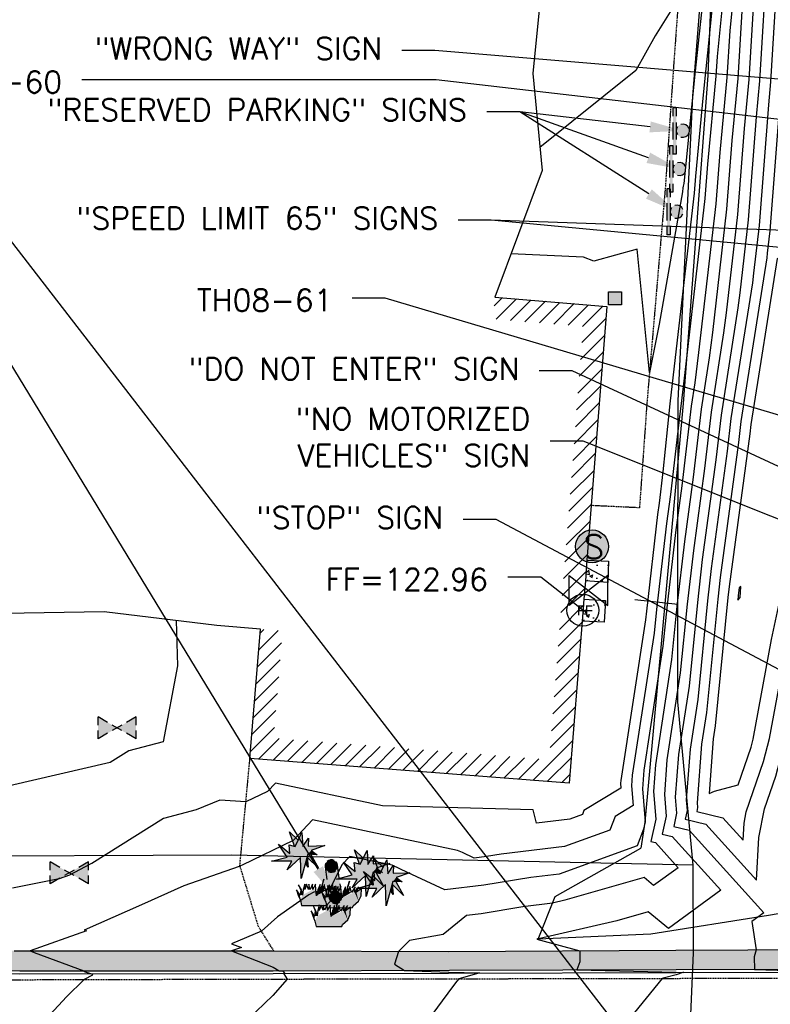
# Model space of a CAD drawing. Header units: feet. Extents: x 351431 to 355879, y 310968 to 329728.
# Tile 171 of 254: x 352696 to 352866, y 324329 to 324553. Entities that reach past the tile are written whole.
import ezdxf

# ---------------------------------------------------------------- set-up
doc = ezdxf.new("R2010")
doc.units = ezdxf.units.FT
doc.header["$MEASUREMENT"] = 0
doc.linetypes.add('D25', pattern=[0.375, 0.25, -0.125])
for name, color, linetype in [('EHIST', 56, 'Continuous'), ('EHYSC', 161, 'Continuous'), ('ELIST', 3, 'Continuous'), ('ELTCH-EG1', 253, 'Continuous'), ('ELTCN-EG1', 251, 'Continuous'), ('ELTNB-EG1', 55, 'Continuous'), ('ELTT', 3, 'Continuous'), ('ELUG', 153, 'EGASRT'), ('ELYCB-BACK', 5, 'Continuous'), ('ELYCB-FL', 2, 'Continuous'), ('ELYSC', 2, 'Continuous'), ('ELYSP', 1, 'D25'), ('ELYSW-BACK', 2, 'Continuous'), ('ESFS', 153, 'Continuous'), ('ESIO', 4, 'Continuous'), ('ESIP', 41, 'Continuous'), ('ESIS', 5, 'Continuous'), ('ESIST-FFLR', 6, 'Continuous'), ('ESMask', 155, 'Continuous'), ('ESUG', 14, 'Continuous'), ('ESUS', 5, 'Continuous'), ('ESUW', 5, 'Continuous'), ('ETFS', 6, 'Continuous'), ('ETGH', 4, 'Continuous'), ('ETIS', 2, 'Continuous'), ('ETIST-FFLR', 4, 'Continuous'), ('ETUS', 2, 'Continuous')]:
    doc.layers.add(name, color=color, linetype=linetype)
doc.styles.add('ANNO-TOPO', font='simplex.shx')
doc.styles.add('L80', font='simplex', dxfattribs={"height": 4})
doc.styles.add('ROMANSM', font='romansm.shx')
doc.linetypes.add('EGASRT', pattern='A,0.15,-0.07,0.15,-0.04,["G",ROMANSM,S=0.08,R=0,X=-0.005,Y=-0.04],-0.12,0.15,-0.07,0.15,-0.04,[")",ROMANSM,S=0.08,R=0,X=-0.09,Y=-0.04],-0.075', length=1.015)

# ---------------------------------------------------------------- blocks, each defined once
blk = doc.blocks.new('ESIPOST')
blk.add_lwpolyline([(0.03, 0.0299), (0.03, -0.03), (-0.03, -0.03), (-0.03, 0.0299), (0.03, 0.0299)])
at = {"layer": 'ESMask'}
blk.add_solid([(-0.03, -0.03), (-0.03, 0.0299), (0.03, -0.03), (0.03, 0.0299)], dxfattribs=at)
blk = doc.blocks.new('ESISHRUB')
blk.add_lwpolyline([(-0.0653, -0.0365), (0.0516, -0.0362), (0.0547, -0.028), (0.0786, -0.0063), (0.0901, 0.0179), (0.0919, 0.0514), (0.0684, 0.0347), (0.0778, 0.0586), (0.06, 0.034), (0.0625, 0.058), (0.0457, 0.0321), (0.0387, 0.0593), (0.0334, 0.0357), (0.0299, 0.0596), (0.0369, 0.0842), (0.0292, 0.0596), (0.0211, 0.034), (0.0194, 0.0586), (0.0092, 0.0343), (0.0037, 0.0084), (0.0002, 0.0366), (-0.0016, 0.0603), (-0.0131, 0.0366), (-0.0145, 0.0603), (-0.0261, 0.037), (-0.0321, 0.0606), (-0.0334, 0.037), (-0.0418, 0.0603), (-0.0503, 0.0366), (-0.0506, 0.0609), (-0.0576, 0.037), (-0.06, 0.0113), (-0.0657, 0.035), (-0.0786, 0.0583), (-0.0688, 0.034), (-0.0716, 0.0104), (-0.0877, 0.0347), (-0.0804, 0.0113), (-0.0702, -0.0122)], close=True)
at = {"layer": 'ESMask'}
for points in [[(-0.0786, 0.0583), (-0.0688, 0.034), (-0.0657, 0.035), (-0.0786, 0.0583)], [(-0.0576, 0.037), (-0.0506, 0.0609), (-0.0503, 0.0366), (-0.0576, 0.037)], [(-0.0503, 0.0366), (-0.0418, 0.0603), (-0.0334, 0.037), (-0.0503, 0.0366)], [(-0.0334, 0.037), (-0.0321, 0.0606), (-0.0261, 0.037), (-0.0334, 0.037)], [(-0.0261, 0.037), (-0.0145, 0.0603), (-0.0131, 0.0366), (-0.0261, 0.037)], [(-0.0131, 0.0366), (-0.0016, 0.0603), (0.0002, 0.0366), (-0.0131, 0.0366)], [(0.0037, 0.0084), (0.0092, 0.0343), (0.0211, 0.034), (0.0194, 0.0586)], [(0.0211, 0.034), (0.0292, 0.0596), (0.0334, 0.0357), (0.0299, 0.0596)], [(0.0292, 0.0596), (0.0369, 0.0842), (0.0299, 0.0596), (0.0292, 0.0596)], [(0.0334, 0.0357), (0.0387, 0.0593), (0.0457, 0.0321), (0.0334, 0.0357)], [(0.0457, 0.0321), (0.0625, 0.058), (0.06, 0.034), (0.0457, 0.0321)], [(0.06, 0.034), (0.0778, 0.0586), (0.0684, 0.0347), (0.06, 0.034)], [(0.0684, 0.0347), (0.0919, 0.0514), (0.0786, -0.0063), (0.0901, 0.0179)], [(-0.0877, 0.0347), (-0.0804, 0.0113), (-0.0716, 0.0104), (-0.0702, -0.0122)], [(-0.0688, 0.034), (-0.0716, 0.0104), (-0.0657, 0.035), (-0.06, 0.0113)], [(-0.0702, -0.0122), (-0.06, 0.0113), (-0.0716, 0.0104), (-0.0702, -0.0122)], [(-0.0653, -0.0365), (0.0037, 0.0084), (-0.0702, -0.0122), (-0.06, 0.0113)], [(0.0516, -0.0362), (0.0547, -0.028), (-0.0653, -0.0365), (0.0037, 0.0084)], [(-0.06, 0.0113), (-0.0503, 0.0366), (-0.0576, 0.037), (-0.06, 0.0113)], [(-0.06, 0.0113), (-0.0503, 0.0366), (-0.0334, 0.037), (-0.06, 0.0113)], [(-0.06, 0.0113), (-0.0334, 0.037), (-0.0261, 0.037), (-0.06, 0.0113)], [(-0.06, 0.0113), (-0.0261, 0.037), (-0.0131, 0.0366), (-0.06, 0.0113)], [(-0.06, 0.0113), (-0.0131, 0.0366), (0.0037, 0.0084), (0.0002, 0.0366)], [(0.0037, 0.0084), (0.0211, 0.034), (0.0457, 0.0321), (0.0334, 0.0357)], [(0.0037, 0.0084), (0.0457, 0.0321), (0.06, 0.034), (0.0037, 0.0084)], [(0.0037, 0.0084), (0.06, 0.034), (0.0547, -0.028), (0.0786, -0.0063)], [(0.06, 0.034), (0.0684, 0.0347), (0.0786, -0.0063)]]:
    blk.add_solid(points, dxfattribs=at)
blk = doc.blocks.new('ESIPVTSIGN')
for p, q in [((0.0573, 0.0286), (0, 0.0286)), ((0.143, 0.0286), (0.0857, 0.0286)), ((0, -0.0286), (0.0573, -0.0286)), ((0.0857, -0.0286), (0.143, -0.0286))]:
    blk.add_line(p, q)
for centre, start, end in [((0, 0), 145.0682, 214.9318), ((0, 0), 55.0682, 124.9318), ((0, 0), 325.0682, 34.9318), ((0.143, 0), 145.0682, 214.9318), ((0.143, 0), 55.0682, 124.9318), ((0.143, 0), 325.0682, 34.9318), ((0, 0), 235.0682, 304.9318), ((0.143, 0), 235.0682, 304.9318)]:
    blk.add_arc(centre, 0.0286, start, end)
at = {"layer": 'ESMask', "const_width": 0.0286}
for points in [[(0.0048, -0.0135, 0.998377), (-0.0048, 0.0135, 1.001626), (0.0048, -0.0135, -0.622608)], [(0.1478, -0.0135, 0.998377), (0.1382, 0.0135, 1.001626), (0.1478, -0.0135, -0.622608)]]:
    blk.add_lwpolyline(points, format="xyb", dxfattribs=at)
at = {"layer": 'ESMask'}
blk.add_solid([(0, 0.0286), (0.143, 0.0286), (0, -0.0286), (0.143, -0.0286)], dxfattribs=at)
blk = doc.blocks.new('ESIPUBSIGN')
at = {"layer": 'ESMask'}
h = blk.add_hatch(color=256, dxfattribs=at)
edge = h.paths.add_edge_path()
edge.add_arc((0, 0), 0.03, 90, 450)
for p, q in [((-0.03, 0.1047), (-0.0447, 0.1047)), ((-0.0447, 0.1047), (-0.0447, 0.066)), ((-0.03, 0.1047), (-0.03, 0.066)), ((-0.0447, 0.0381), (-0.0447, -0.0393)), ((-0.03, 0.0381), (-0.03, -0.0393)), ((-0.0447, -0.0672), (-0.0447, -0.1059)), ((-0.03, -0.0672), (-0.03, -0.1059)), ((-0.03, -0.1059), (-0.0447, -0.1059))]:
    blk.add_line(p, q)
for start, end in [(144.2314, 216.3563), (17.9702, 107.0495), (253.5383, 340.7883)]:
    blk.add_arc((0, 0), 0.03, start, end)
blk.add_solid([(-0.0447, -0.1059), (-0.03, -0.1059), (-0.0447, 0.1047), (-0.03, 0.1047)], dxfattribs=at)
blk = doc.blocks.new('ESICTREE')
blk.add_lwpolyline([(-0.0228, 0.0326), (0.0086, 0.0955), (0.012, 0.0318), (0.0384, 0.0707), (0.0368, 0.0342), (0.1121, 0.0359), (0.0509, 0.0144), (0.0782, -0.0055), (0.036, -0.003), (0.0045, -0.1139), (0.002, -0.0179), (-0.0592, -0.0742), (-0.0369, -0.0353), (-0.1304, -0.0353), (-0.0584, -0.0162), (-0.0982, 0.0425), (-0.046, 0.0003), (-0.0493, 0.04)], close=True)
for points in [[(-0.0255, 0.0334), (-0.0485, 0.0988), (-0.0089, 0.0605)], [(0.0483, -0.0037), (0.084, -0.0667), (0.0324, -0.0157), (0.0368, -0.0626), (0.0245, -0.0432)]]:
    blk.add_lwpolyline(points)
at = {"layer": 'ESMask'}
for points in [[(-0.0255, 0.0334), (-0.0485, 0.0988), (-0.0228, 0.0326), (-0.0089, 0.0605)], [(-0.0228, 0.0326), (0.0086, 0.0955), (-0.0369, -0.0353), (0.002, -0.0179)], [(0.002, -0.0179), (0.0086, 0.0955), (0.036, -0.003), (0.012, 0.0318)], [(0.012, 0.0318), (0.0384, 0.0707), (0.036, -0.003), (0.0368, 0.0342)], [(-0.0369, -0.0353), (-0.0584, -0.0162), (-0.046, 0.0003), (-0.0982, 0.0425)], [(-0.046, 0.0003), (-0.0369, -0.0353), (-0.0493, 0.04), (-0.0228, 0.0326)], [(0.0368, 0.0342), (0.1121, 0.0359), (0.036, -0.003), (0.0509, 0.0144)], [(0.036, -0.003), (0.0509, 0.0144), (0.0782, -0.0055)], [(-0.0369, -0.0353), (-0.1304, -0.0353), (-0.0584, -0.0162)], [(-0.0369, -0.0353), (0.002, -0.0179), (-0.0592, -0.0742)], [(0.002, -0.0179), (0.036, -0.003), (0.0045, -0.1139)], [(0.0245, -0.0432), (0.0368, -0.0626), (0.0324, -0.0157)], [(0.0324, -0.0157), (0.036, -0.003), (0.084, -0.0667), (0.0483, -0.0037)]]:
    blk.add_solid(points, dxfattribs=at)
blk = doc.blocks.new('FFLR')
blk.add_circle((0, 0), 0.0722)
blk.add_text('FF', height=0.04464).set_placement((-0.0269, -0.0228))
blk = doc.blocks.new('ESUgasvalve')
blk.add_lwpolyline([(-0.0875, -0.0677), (-0.0875, 0.0676), (0.0875, -0.0676), (0.0875, 0.0677)], close=True)
at = {"layer": 'ESMask'}
for points in [[(0, 0), (-0.0875, -0.0677), (-0.0875, 0.0676), (0, 0)], [(0, 0), (0.0875, 0.0677), (0.0875, -0.0676), (0, 0)]]:
    blk.add_solid(points, dxfattribs=at)
blk = doc.blocks.new('ESISEPTIC')
blk.add_circle((0, 0), 0.075)
at = {"layer": 'ESMask', "const_width": 0.0749}
blk.add_lwpolyline([(0.0126, -0.0353, 0.998377), (-0.0125, 0.0353, 1.001626), (0.0126, -0.0353, -0.622608)], format="xyb", dxfattribs=at)
at = {"style": 'L80'}
blk.add_text('S', height=0.108, dxfattribs=at).set_placement((-0.0378, -0.0551))
blk = doc.blocks.new('ESUVALVE')
for p, q in [((-0.0866, 0.0124), (-0.0866, 0.0495)), ((-0.0433, 0.0247), (-0.0866, 0.0495)), ((0.0866, 0.0495), (0.0433, 0.0247)), ((0.0866, 0.0124), (0.0866, 0.0495)), ((0.0217, -0.0124), (-0.0217, 0.0124)), ((0.0217, 0.0124), (-0.0217, -0.0124)), ((-0.0866, -0.0495), (-0.0866, -0.0124)), ((-0.0433, -0.0247), (-0.0866, -0.0495)), ((0.0866, -0.0495), (0.0433, -0.0247)), ((0.0866, -0.0495), (0.0866, -0.0124))]:
    blk.add_line(p, q)
at = {"layer": 'ESMask'}
blk.add_solid([(-0.0866, -0.0495), (-0.0866, 0.0495), (0.0866, 0.0495), (0.0866, -0.0495)], dxfattribs=at)

msp = doc.modelspace()

# ---------------------------------------------------------------- hatches: boundary and pattern name
at = {"layer": 'EHIST'}
h = msp.add_hatch(dxfattribs=at)
h.set_pattern_fill('ANSI31', color=256, scale=20, style=0)
h.set_pattern_definition([(45, (352748.214, 324379.085), (-1.767767, 1.767767), [])])
h.paths.add_polyline_path([(352829.32, 324487.5), (352803.86, 324489.6), (352803.45, 324484.62), (352823.94, 324482.93), (352820.81, 324442.61), (352819.81, 324430.2), (352819.49, 324425.46), (352819.15, 324421.32), (352818.74, 324416.36), (352816.21, 324384.46), (352753.61, 324389.34), (352755.61, 324413.7), (352750.62, 324414.11), (352748.21, 324384.74), (352820.8, 324379.09), (352823.72, 324415.95), (352824.13, 324420.91), (352824.47, 324425.09), (352824.8, 324429.83), (352825.79, 324442.21)])
at = {"layer": 'EHYSC'}
h = msp.add_hatch(dxfattribs=at)
h.set_pattern_fill('AR-CONC', color=256, style=0)
h.set_pattern_definition([(50, (352824.473, 324424.688), (7.1726, -0.6275), [0.75, -8.25]), (355, (352824.473, 324424.688), (-1.3875, 7.522), [0.6, -6.6]), (100.45, (352825.071, 324424.636), (5.785, 6.8944), [0.6374, -7.0114]), (46.18, (352824.473, 324426.688), (10.672, -1.655), [1.125, -12.375]), (96.64, (352825.362, 324426.55), (9.347, 9.741), [0.956, -10.517]), (351.18, (352824.473, 324426.688), (9.347, 9.741), [0.9, -9.9]), (21, (352825.473, 324426.188), (5.969, -4.026), [0.75, -8.25]), (326, (352825.473, 324426.188), (2.433, 7.2515), [0.6, -6.6]), (71.45, (352825.9704, 324425.8525), (8.402, 3.225), [0.6374, -7.0114]), (37.5, (352824.473, 324424.688), (0.1216, 3.3289), [0, -6.52, 0, -6.7, 0, -6.625]), (7.5, (352824.473, 324424.688), (2.6307, 3.9441), [0, -3.82, 0, -6.37, 0, -2.525]), (327.5, (352822.243, 324424.688), (5.3382, -0.22555), [0, -2.5, 0, -7.8, 0, -10.35]), (317.5, (352821.243, 324424.688), (5.8319, 1.001), [0, -3.25, 0, -5.18, 0, -7.35])])
h.paths.add_polyline_path([(352829.7, 324429.54), (352824.8, 324429.83), (352824.47, 324425.09), (352829.53, 324424.69)])
h = msp.add_hatch(dxfattribs=at)
h.set_pattern_fill('AR-CONC', color=256, style=0)
h.set_pattern_definition([(50, (352823.72, 324415.684), (7.1726, -0.6275), [0.75, -8.25]), (355, (352823.72, 324415.684), (-1.3875, 7.522), [0.6, -6.6]), (100.45, (352824.318, 324415.632), (5.785, 6.8944), [0.6374, -7.0114]), (46.18, (352823.72, 324417.684), (10.672, -1.655), [1.125, -12.375]), (96.64, (352824.609, 324417.546), (9.347, 9.741), [0.956, -10.517]), (351.18, (352823.72, 324417.684), (9.347, 9.741), [0.9, -9.9]), (21, (352824.72, 324417.184), (5.969, -4.026), [0.75, -8.25]), (326, (352824.72, 324417.184), (2.433, 7.2515), [0.6, -6.6]), (71.45, (352825.2174, 324416.8485), (8.402, 3.225), [0.6374, -7.0114]), (37.5, (352823.72, 324415.684), (0.1216, 3.3289), [0, -6.52, 0, -6.7, 0, -6.625]), (7.5, (352823.72, 324415.684), (2.6307, 3.9441), [0, -3.82, 0, -6.37, 0, -2.525]), (327.5, (352821.49, 324415.684), (5.3382, -0.22555), [0, -2.5, 0, -7.8, 0, -10.35]), (317.5, (352820.49, 324415.684), (5.8319, 1.001), [0, -3.25, 0, -5.18, 0, -7.35])])
h.paths.add_polyline_path([(352829.03, 324420.6), (352824.13, 324420.91), (352823.72, 324415.95), (352828.69, 324415.68)])
h = msp.add_hatch(dxfattribs=at)
h.set_pattern_fill('AR-CONC', color=256, style=0)
h.set_pattern_definition([(50, (352111.597, 324336.37), (7.1726, -0.62752), [0.75, -8.25]), (355, (352111.597, 324336.37), (-1.387513, 7.52192), [0.6, -6.6]), (100.4514, (352112.195, 324336.318), (5.785094, 6.894395), [0.6374, -7.01142]), (46.1842, (352111.597, 324338.37), (10.67241, -1.65519), [1.125, -12.375]), (96.6356, (352112.486, 324338.232), (9.34663, 9.74118), [0.9561, -10.51713]), (351.1842, (352111.597, 324338.37), (9.34662, 9.74119), [0.9, -9.9]), (21, (352112.597, 324337.87), (5.96907, -4.02619), [0.75, -8.25]), (326, (352112.597, 324337.87), (2.433153, 7.2515), [0.6, -6.6]), (71.4514, (352113.0944, 324337.5345), (8.402226, 3.225305), [0.6374, -7.01142]), (37.5, (352111.597, 324336.37), (0.1215986, 3.3289385), [0, -6.52, 0, -6.7, 0, -6.625]), (7.5, (352111.597, 324336.37), (2.630695, 3.944117), [0, -3.82, 0, -6.37, 0, -2.525]), (327.5, (352109.367, 324336.37), (5.338224, -0.225549), [0, -2.5, 0, -7.8, 0, -10.35]), (317.5, (352108.367, 324336.37), (5.831862, 1.00105), [0, -3.25, 0, -5.18, 0, -7.35])])
h.paths.add_polyline_path([(352956.49, 324339.01), (352959.03, 324339.82), (352961.1, 324340.52), (352961.8, 324340.78), (352962.42, 324341.09), (352963.2, 324341.58, 0.014529), (352944.9, 324341.51), (352894.21, 324341.36), (352845.03, 324341.16), (352793.42, 324340.82), (352753.65, 324340.95), (352694.61, 324341), (352690.92, 324340.92), (352663.27, 324341), (352657.05, 324341.16), (352656.34, 324341.17), (352655.12, 324341.17), (352637.08, 324341.13), (352624.43, 324341.15), (352623.03, 324341.16), (352622.43, 324341.1), (352620.17, 324341.1), (352616.64, 324341.14), (352603.22, 324341.46), (352593.18, 324341.74), (352587.93, 324341.92), (352582.31, 324342.16), (352563.3, 324343.08), (352556.22, 324343.47), (352549.08, 324343.9), (352541.65, 324344.4), (352533.69, 324344.98), (352530.2, 324345.25), (352523.63, 324345.81), (352517.41, 324346.39), (352492.07, 324348.97), (352490.09, 324349.18), (352487.01, 324349.57), (352419.21, 324358.54), (352379.24, 324364.96), (352334.34, 324372.23), (352283.5, 324380.39), (352247.16, 324386.18), (352243.15, 324386.86), (352225.13, 324389.75), (352219.79, 324390.58), (352209.95, 324392.36), (352174.39, 324398.66), (352138.87, 324404.37), (352126.11, 324405.93), (352126.03, 324404.72), (352112.01, 324405.23), (352111.6, 324399.39), (352124.97, 324398.19), (352135.55, 324397.16), (352137.91, 324396.91), (352149.17, 324395.7), (352159.56, 324394.51), (352173.41, 324392.79), (352180.08, 324391.9), (352194.56, 324389.84), (352209.17, 324387.68), (352219.23, 324386.14), (352224.51, 324385.31), (352242.38, 324382.42), (352246.22, 324381.78), (352283.13, 324375.9), (352333.75, 324367.75), (352378.61, 324360.54), (352418.51, 324354.14), (352486.55, 324345.17), (352489.49, 324344.79), (352491.38, 324344.58), (352517, 324341.96), (352523.29, 324341.36), (352529.93, 324340.79), (352533.46, 324340.52), (352541.45, 324339.93), (352548.91, 324339.43), (352556.08, 324339), (352563.19, 324338.6), (352582.28, 324337.66), (352587.88, 324337.42), (352593.11, 324337.23), (352616.46, 324336.59), (352620.14, 324336.51), (352622.5, 324336.47), (352636.91, 324336.38), (352656.75, 324336.37), (352663.41, 324336.4), (352691.14, 324336.49), (352695.94, 324336.43), (352753.45, 324336.4), (352793.53, 324336.58), (352845.11, 324336.76), (352894.48, 324336.8), (352944.98, 324337.16), (352946.12, 324337.23), (352948.78, 324337.46), (352950.3, 324337.63), (352951.76, 324337.85), (352952.42, 324337.97), (352953.87, 324338.3), (352955.21, 324338.64)])

# ---------------------------------------------------------------- linework, layer by layer
at = {"layer": 'ELIST', "flags": 128}
msp.add_lwpolyline([(352803.86, 324489.6), (352829.32, 324487.5), (352825.79, 324442.21), (352824.8, 324429.83), (352824.47, 324425.09), (352824.13, 324420.91), (352823.72, 324415.95), (352820.8, 324379.09), (352748.21, 324384.74), (352750.62, 324414.11)], dxfattribs=at)
at = {"layer": 'ELTCH-EG1', "flags": 128}
for points, elevation in [([(352860.85, 324586.1), (352857.26, 324550.13), (352856.62, 324539.55), (352854.99, 324522.5), (352854.09, 324510.81), (352850.18, 324477.02), (352849.33, 324470.08), (352848.51, 324464.84), (352846.35, 324446.7), (352844.92, 324436.09), (352842.95, 324418.97), (352842.07, 324410.22), (352837.74, 324382.07), (352837.42, 324377.83), (352838.05, 324370.3), (352837.68, 324368.62), (352836.22, 324364.82), (352818.52, 324358.42), (352812.09, 324357.65), (352801.37, 324355.92), (352792.53, 324354.82), (352784.03, 324358.78), (352780.5, 324360.43), (352770.92, 324362.45), (352769.07, 324360.5), (352766.27, 324354.85), (352762.75, 324354.3), (352761.63, 324353.75), (352754.49, 324348.71), (352750.82, 324345.44), (352744.02, 324342.54), (352746.26, 324341.74), (352744.04, 324340.96), (352753.48, 324337.27), (352754.87, 324336.41), (352755.66, 324336.37), (352756.14, 324335.84), (352755.88, 324335.76), (352756.66, 324334.58), (352753.39, 324330.83), (352740.13, 324318.1)], 125), ([(352871.48, 324579.08), (352869.03, 324538.27), (352868.81, 324536.02), (352866.38, 324504.69), (352865.79, 324499.59), (352865.67, 324498.54), (352859.81, 324461.34), (352859.24, 324456.54), (352855.11, 324425.84), (352854.54, 324420.93), (352851.96, 324395.13), (352850.87, 324387.99), (352849.86, 324374.65), (352849.95, 324373.55), (352849.75, 324372.64), (352855.68, 324371.21), (352860.3, 324366.11), (352860.51, 324369.98), (352861.03, 324372.61), (352864.93, 324384.02), (352866.32, 324389.23), (352869.39, 324406.04), (352873.31, 324424.06)], 130)]:
    msp.add_lwpolyline(points, dxfattribs=dict(at, elevation=elevation))
at = {"layer": 'ELTCN-EG1', "flags": 128}
for points, elevation in [([(352865.19, 324725.54), (352866.34, 324706.38), (352865.87, 324700.58), (352863.27, 324698.42), (352861.56, 324696.69), (352861.33, 324694.99), (352857.45, 324679.7), (352857.37, 324679.02), (352857.24, 324677.35), (352853.87, 324651.81), (352852.84, 324637.33), (352852.7, 324634.76), (352854.9, 324621), (352852.09, 324589.46), (352852.08, 324588.95), (352851.82, 324586.37), (352851.02, 324578.84), (352848.9, 324570.28), (352845.62, 324557.58), (352840.3, 324548.99), (352835.92, 324541.14), (352814.11, 324523.6)], 121), ([(352856.46, 324587.52), (352852.23, 324545.15), (352851.69, 324540.05), (352851.16, 324534.8), (352849.47, 324517.1), (352849.17, 324513.25), (352843.94, 324467.99), (352843.62, 324465.36), (352842.04, 324449.91), (352841.19, 324442.76), (352840.84, 324440.19), (352838.31, 324418.19), (352838.11, 324416.25), (352832.49, 324379.7), (352832.44, 324379.1), (352832.54, 324378), (352824.11, 324372.85), (352823.77, 324371.97), (352820.88, 324370.92), (352813.33, 324370.02), (352812.57, 324373.02), (352778.32, 324373.96), (352753.98, 324379.09), (352752.18, 324377.19), (352747.28, 324374.82), (352741.4, 324375.26), (352735.97, 324373.05), (352728.53, 324371.1), (352712.25, 324360.86), (352712.04, 324360.77), (352711.88, 324360.7), (352707.19, 324358.17), (352704.86, 324357.33), (352694.25, 324355.26)], 123), ([(352858.66, 324586.81), (352854.41, 324544.34), (352854.14, 324539.81), (352852.23, 324519.8), (352851.63, 324512.03), (352847.06, 324472.5), (352846.19, 324465.4), (352845.95, 324463.05), (352843.77, 324444.73), (352842.88, 324438.14), (352840.63, 324418.58), (352840.09, 324413.23), (352835.11, 324380.89), (352834.93, 324378.47), (352835.3, 324374.03), (352831.2, 324371.52), (352830, 324368.4), (352819.7, 324364.67), (352805.34, 324362.95), (352801.96, 324362.41), (352799.18, 324362.06), (352796.5, 324363.31), (352795.39, 324363.83), (352762.45, 324370.77), (352758.02, 324366.1), (352746.41, 324360.47), (352746.08, 324360.31), (352745.97, 324360.23), (352745.74, 324360.16), (352733.2, 324355.79), (352723.56, 324351.43), (352710.54, 324345.7), (352711.08, 324345.5), (352698.27, 324340.99), (352699.18, 324340.64), (352710.43, 324336.42), (352710.56, 324336.28), (352712.18, 324335.78), (352712.45, 324335.42), (352710.56, 324334.46), (352706.49, 324330.56), (352702.79, 324326.51)], 124), ([(352868.63, 324573.29), (352866.54, 324538.52), (352866.05, 324533.32), (352863.92, 324505.92), (352862.67, 324495.08), (352862.4, 324492.85), (352857.55, 324462.04), (352856.66, 324454.57), (352853.07, 324427.89), (352852.22, 324420.54), (352849.99, 324398.15), (352848.24, 324386.81), (352847.37, 324375.29), (352847.57, 324372.9), (352847.14, 324370.94), (352851.85, 324369.81), (352863.37, 324357.08), (352863.9, 324366.74), (352865.2, 324373.28), (352867.74, 324380.73), (352870.05, 324389.37), (352872.05, 324400.3), (352878.03, 324427.85)], 129), ([(352865.79, 324567.5), (352864.06, 324538.78), (352863.28, 324530.61), (352861.47, 324507.14), (352859.55, 324490.56), (352859.13, 324487.16), (352855.29, 324462.74), (352854.08, 324452.6), (352851.03, 324429.94), (352849.9, 324420.15), (352848.01, 324401.17), (352845.61, 324385.62), (352844.88, 324375.92), (352845.19, 324372.25), (352844.53, 324369.24), (352848.02, 324368.4), (352865.02, 324349.62), (352862.3, 324347.63), (352863.24, 324341.23), (352862.82, 324339.59), (352862.87, 324336.77), (352873.19, 324336.43)], 128), ([(352852.02, 324565.76), (352849.33, 324540.26), (352846.81, 324515.43), (352846.68, 324514.79), (352846.57, 324514.46), (352846.5, 324513.54), (352841.22, 324483.48), (352839.03, 324472.47), (352836.23, 324500.52), (352826.36, 324497.76), (352824, 324498.67), (352807.53, 324499.43)], 122), ([(352862.94, 324561.71), (352861.58, 324539.04), (352860.52, 324527.91), (352859.01, 324508.36), (352856.43, 324486.05), (352855.87, 324481.46), (352853.03, 324463.44), (352851.5, 324450.64), (352849, 324431.99), (352847.59, 324419.76), (352846.03, 324404.18), (352842.99, 324384.44), (352842.4, 324376.56), (352842.81, 324371.6), (352841.92, 324367.54), (352844.19, 324366.99), (352855.27, 324354.75), (352843.34, 324346.05), (352838.74, 324349.87), (352831.57, 324347.82), (352813.76, 324343.72), (352813.55, 324343.7), (352813.43, 324343.6), (352823.16, 324341.02), (352823.21, 324338.48), (352822.49, 324336.68), (352845.09, 324336.14), (352846.82, 324336.08), (352846.59, 324336.04), (352845.11, 324335.52), (352842.16, 324334.8), (352841.9, 324334.72), (352831.97, 324322.47)], 127), ([(352860.1, 324555.92), (352859.1, 324539.29), (352857.76, 324525.21), (352856.55, 324509.58), (352853.31, 324481.53), (352852.6, 324475.77), (352850.77, 324464.14), (352848.93, 324448.67), (352846.96, 324434.04), (352845.27, 324419.36), (352844.05, 324407.2), (352840.36, 324383.26), (352839.91, 324377.2), (352840.43, 324370.95), (352839.3, 324365.84), (352840.36, 324365.58), (352845.52, 324359.89), (352839.97, 324355.84), (352837.83, 324357.62), (352819.8, 324352.47), (352816.96, 324351.82), (352810.25, 324350.96), (352800.77, 324349.43), (352797.4, 324349.01), (352792.15, 324344.7), (352784.44, 324343.34), (352781.95, 324340.86), (352781.05, 324337.95), (352783.3, 324336.53), (352793.42, 324336.13), (352800.42, 324335.96), (352799.73, 324335.79), (352795.72, 324334.64), (352795.24, 324334.05), (352794.24, 324332.81), (352779.54, 324312.9)], 126), ([(352853.83, 324377.27), (352859.18, 324378.7), (352862.11, 324387.3), (352862.59, 324389.09), (352866.73, 324411.78), (352868.58, 324420.27), (352871.82, 324453.26), (352872.54, 324459.65), (352874, 324498.1), (352873.4, 324498.26), (352868.01, 324498.35), (352862.07, 324460.64), (352861.82, 324458.51), (352857.15, 324423.79), (352856.86, 324421.32), (352853.94, 324392.12), (352853.49, 324389.18), (352852.55, 324376.76), (352853.83, 324377.27)], 131), ([(352859.19, 324421.73), (352859.18, 324421.71), (352859.08, 324420.69), (352859.64, 324421.31), (352859.75, 324423.78), (352859.43, 324423.54), (352859.19, 324421.73)], 132), ([(352731.42, 324416.07), (352731.76, 324405.81), (352728.46, 324388.49), (352720.68, 324386.45), (352716.46, 324383.8), (352693.52, 324378.48)], 122)]:
    msp.add_lwpolyline(points, dxfattribs=dict(at, elevation=elevation))
at = {"layer": 'ELTNB-EG1'}
msp.add_polyline3d([(352808.85, 324742.29, 119.83), (352818.37, 324706.72, 119.37), (352824.23, 324677.68, 119.55), (352820.91, 324635.3, 119.66), (352817.48, 324590.77, 119.9), (352812.48, 324540.45, 120.45), (352814.62, 324518.4, 121.17), (352803.86, 324489.6, 122.43), (352829.32, 324487.5, 122.47), (352825.79, 324442.21, 122.59), (352824.8, 324429.83, 122.95), (352824.47, 324425.09, 122.92), (352824.13, 324420.91, 122.94), (352823.72, 324415.95, 122.94), (352820.8, 324379.09, 122.57), (352748.21, 324384.74, 122.32), (352750.62, 324414.11, 122.22), (352740.66, 324414.96, 122.22), (352715.04, 324418.05, 121.61), (352692.35, 324417.69, 121.38)], dxfattribs=at)
at = {"layer": 'ELTT', "flags": 128}
for points in [[(352863.82, 324696.26), (352897.34, 324696.72), (352899.43, 324685.47), (352904.97, 324655.33), (352903.88, 324618.17), (352898.48, 324570.14), (352894.97, 324526.23), (352894.5, 324492.6), (352905.07, 324447.61), (352929.06, 324393.05), (352951.06, 324363.62), (352929, 324357.6), (352898.14, 324354.52), (352866.1, 324349.05), (352839.34, 324344.75), (352813.73, 324343.64), (352817.56, 324353.35), (352837.03, 324364.36)], [(352863.82, 324696.26), (352857.57, 324679.02), (352852.28, 324540), (352846.66, 324465.41), (352837.93, 324370.26), (352837.03, 324364.36)]]:
    msp.add_lwpolyline(points, dxfattribs=at)
at = {"layer": 'ELUG', "flags": 128}
for points in [[(353086.62, 323714.13), (353086.19, 323717.84), (353080.09, 323759.17), (353066.85, 323857.67), (353056.76, 323906.2), (353048.66, 323920.88), (353019.35, 323970.51), (352967.6, 324059.43), (352851.42, 324268.18), (352847.22, 324298.43), (352849.04, 324340.51), (352848.94, 324360.48), (352845.5, 324397.6), (352845.43, 324419.72), (352845.55, 324466.02), (352848.88, 324535.25), (352853.83, 324597.28), (352862.88, 324695.33), (352868.24, 324754.62)], [(352845.43, 324419.72), (352835.7, 324420.8)], [(352848.94, 324360.48), (352744.09, 324362.77), (352672.39, 324362.42), (352668.46, 324362.73)]]:
    msp.add_lwpolyline(points, dxfattribs=at)
at = {"layer": 'ELYCB-BACK', "flags": 128}
msp.add_lwpolyline([(352691.14, 324336.49), (352695.94, 324336.43), (352753.45, 324336.4), (352793.53, 324336.58), (352845.11, 324336.76), (352894.48, 324336.8), (352944.98, 324337.16), (352946.12, 324337.23), (352948.78, 324337.46), (352950.3, 324337.63), (352951.76, 324337.85), (352952.42, 324337.97), (352953.87, 324338.3), (352955.21, 324338.64), (352956.49, 324339.01), (352959.03, 324339.82), (352961.1, 324340.52), (352961.8, 324340.78), (352962.42, 324341.09), (352963.2, 324341.58), (352966.58, 324343.98), (352971.79, 324347.85)], dxfattribs=at)
at = {"layer": 'ELYCB-FL', "flags": 128}
msp.add_lwpolyline([(352691.08, 324335.83), (352695.92, 324335.76), (352753.51, 324335.83), (352793.37, 324335.94), (352845.09, 324336.08), (352894.53, 324336.19), (352945.03, 324336.45), (352946.17, 324336.54), (352948.8, 324336.79), (352950.32, 324336.98), (352951.77, 324337.2), (352952.42, 324337.33), (352953.92, 324337.68), (352955.3, 324338.03), (352956.62, 324338.41), (352959.26, 324339.25), (352961.41, 324339.96), (352962.1, 324340.22), (352962.72, 324340.52), (352963.5, 324341), (352965.14, 324342.16), (352968.66, 324344.73), (352972.19, 324347.37)], dxfattribs=at)
at = {"layer": 'ELYSC', "flags": 128}
for points in [[(352824.8, 324429.83), (352829.7, 324429.54), (352829.53, 324424.69), (352824.47, 324425.09)], [(352824.13, 324420.91), (352829.03, 324420.6), (352828.69, 324415.68), (352823.72, 324415.95)]]:
    msp.add_lwpolyline(points, dxfattribs=at)
at = {"layer": 'ELYSP', "flags": 128}
for points in [[(352951.73, 324341.66), (352960.85, 324347.75), (352965.56, 324356.07), (352966.34, 324364.81), (352964.54, 324369.4), (352960.22, 324376.46), (352960.02, 324376.85), (352942.2, 324402.73), (352914.47, 324454.15), (352906.8, 324489.2), (352906.92, 324527.59), (352908.98, 324570.91), (352910.82, 324619.29), (352909.8, 324656.91), (352906.43, 324684.83), (352905.11, 324696.85), (352903.85, 324702.26), (352902.53, 324703.12), (352898.26, 324702.76), (352876.72, 324701.19), (352862.76, 324700.4), (352857.14, 324697.52), (352855.28, 324691.89), (352854.21, 324679.01), (352852.06, 324651.53), (352851.19, 324635.96), (352847.91, 324589.13), (352844.44, 324541.4), (352842.63, 324514.69), (352838.44, 324465.6), (352836.74, 324441.7), (352825.79, 324442.21)], [(352111.57, 324397.42), (352124.83, 324396.22), (352135.31, 324395.19), (352137.64, 324394.95), (352148.91, 324393.7), (352159.31, 324392.49), (352173.18, 324390.74), (352179.82, 324389.85), (352194.26, 324387.81), (352208.83, 324385.67), (352218.88, 324384.12), (352224.23, 324383.4), (352242.13, 324380.5), (352245.85, 324379.89), (352282.75, 324373.96), (352333.4, 324365.81), (352378.28, 324358.55), (352418.15, 324352.18), (352486.33, 324343.18), (352489.31, 324342.81), (352491.23, 324342.61), (352516.83, 324339.95), (352523.1, 324339.34), (352529.74, 324338.77), (352533.26, 324338.48), (352541.27, 324337.89), (352548.75, 324337.39), (352555.93, 324336.95), (352563.06, 324336.55), (352582.18, 324335.6), (352587.76, 324335.35), (352592.98, 324335.15), (352602.96, 324334.84), (352616.28, 324334.47), (352618.25, 324334.44), (352622.5, 324334.43), (352636.85, 324334.26), (352656.77, 324334.28), (352663.45, 324334.3), (352691.11, 324334.41), (352696.07, 324334.42), (352753.56, 324334.57), (352793.41, 324334.63), (352845.13, 324334.73), (352894.61, 324334.82), (352945.01, 324335), (352946.18, 324335.07), (352948.91, 324335.31), (352950.47, 324335.49), (352951.97, 324335.73), (352952.64, 324335.87), (352954.21, 324336.26), (352955.65, 324336.68), (352957.02, 324337.12), (352962, 324338.87), (352963.38, 324339.33), (352963.7, 324339.47), (352964.19, 324339.76), (352965.87, 324340.95), (352967.67, 324342.28), (352971.01, 324344.85), (352972.99, 324346.41), (352972.19, 324347.37), (352971.79, 324347.85)], [(352753.65, 324340.95), (352750.14, 324346.51), (352745.92, 324360.37), (352748.21, 324384.74)]]:
    msp.add_lwpolyline(points, dxfattribs=at)
at = {"layer": 'ELYSW-BACK', "flags": 128}
msp.add_lwpolyline([(352694.61, 324341), (352753.65, 324340.95), (352793.42, 324340.82), (352845.03, 324341.16), (352894.21, 324341.36), (352944.9, 324341.51, -0.014529), (352963.2, 324341.58)], format="xyb", dxfattribs=at)
at = {"layer": 'ETFS', "linetype": 'ByBlock', "lineweight": -2}
for p, q in [((352790.26, 324545.67), (352782.76, 324545.67)), ((352809.54, 324531.75), (352802.04, 324531.75)), ((352803.03, 324507.09), (352795.53, 324507.09)), ((352821.48, 324472.86), (352813.98, 324472.86)), ((352823.96, 324456.84), (352816.46, 324456.84)), ((352804.14, 324439.02), (352796.64, 324439.02))]:
    msp.add_line(p, q, dxfattribs=at)
for points in [[(352984.67, 324529.48), (352790.26, 324545.67)], [(352839.15, 324528.3), (352809.54, 324531.75)], [(352838.77, 324521.26), (352809.54, 324531.75)], [(352838.88, 324513.05), (352809.54, 324531.75)], [(353089.94, 324497.04), (352803.03, 324507.09)], [(353032.83, 324485.37), (352803.03, 324507.09)], [(353008.93, 324385.95), (352821.48, 324472.86)], [(352952.29, 324405.54), (352823.96, 324456.84)], [(352955.24, 324358.84), (352804.14, 324439.02)]]:
    msp.add_lwpolyline(points, dxfattribs=at)
at = {"layer": 'ETFS'}
for points in [[(352839.3, 324529.54), (352846.6, 324527.43), (352839.01, 324527.06)], [(352839.19, 324522.44), (352845.82, 324518.73), (352838.34, 324520.09)], [(352839.55, 324514.1), (352845.21, 324509.02), (352838.21, 324511.99)]]:
    msp.add_solid(points, dxfattribs=at)
at = {"layer": 'ETGH', "linetype": 'ByBlock', "lineweight": -2}
for p, q in [((352790.55, 324539), (352710.02, 324539)), ((352778.98, 324489.39), (352771.48, 324489.39))]:
    msp.add_line(p, q, dxfattribs=at)
for points in [[(353013.61, 324513.2), (352790.55, 324539)], [(353029.51, 324414.86), (352778.98, 324489.39)]]:
    msp.add_lwpolyline(points, dxfattribs=at)
at = {"layer": 'ETIS', "linetype": 'ByBlock', "lineweight": -2}
msp.add_lwpolyline([(352763.74, 324359.57), (352667.87, 324517.05)], dxfattribs=at)
at = {"layer": 'ETIS'}
msp.add_solid([(352764.8, 324360.22), (352767.64, 324353.16), (352762.67, 324358.92)], dxfattribs=at)
at = {"layer": 'ETIST-FFLR', "linetype": 'ByBlock', "lineweight": -2}
msp.add_line((352814.31, 324425.93), (352806.81, 324425.93), dxfattribs=at)
msp.add_lwpolyline([(352823.87, 324418.42), (352814.31, 324425.93)], dxfattribs=at)
at = {"layer": 'ETUS', "linetype": 'ByBlock', "lineweight": -2}
msp.add_lwpolyline([(352829.6, 324326.57), (352668.56, 324535.16)], dxfattribs=at)

# ---------------------------------------------------------------- block references
at = {"layer": 'ESFS', "xscale": 50, "yscale": 50, "zscale": 50}
for p in [(352846.6, 324527.43), (352845.82, 324518.73), (352845.21, 324509.02)]:
    msp.add_blockref('ESIPUBSIGN', p, dxfattribs=at)
at = {"layer": 'ESIO', "xscale": 50, "yscale": 50, "zscale": 50}
for name, p in [('ESICTREE', (352759.6, 324363.1)), ('ESICTREE', (352774.39, 324359.04)), ('ESICTREE', (352778.92, 324356.93)), ('ESISHRUB', (352763.18, 324353.1)), ('ESISHRUB', (352768.97, 324352.62)), ('ESISHRUB', (352766.49, 324348.36))]:
    msp.add_blockref(name, p, dxfattribs=at)
at = {"layer": 'ESIP', "xscale": 50, "yscale": 50, "zscale": 50}
msp.add_blockref('ESIPOST', (352831.17, 324489.31), dxfattribs=at)
at = {"layer": 'ESIS', "xscale": 49.99999999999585, "yscale": 49.99999999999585, "zscale": 49.99999999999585, "rotation": 97.44471237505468}
msp.add_blockref('ESIPVTSIGN', (352767.64, 324353.16), dxfattribs=at)
at = {"layer": 'ESIST-FFLR', "xscale": 50, "yscale": 50, "zscale": 50}
msp.add_blockref('FFLR', (352823.87, 324418.42), dxfattribs=at)
at = {"layer": 'ESUG', "xscale": 50, "yscale": 50, "zscale": 50}
msp.add_blockref('ESUgasvalve', (352825.16, 324422.91), dxfattribs=at)
at = {"layer": 'ESUS', "xscale": 50, "yscale": 50, "zscale": 50}
msp.add_blockref('ESISEPTIC', (352825.96, 324432.92), dxfattribs=at)
at = {"layer": 'ESUW', "xscale": 50, "yscale": 50, "zscale": 50}
for p in [(352718.01, 324391.67), (352707.16, 324358.72)]:
    msp.add_blockref('ESUVALVE', p, dxfattribs=at)

# ---------------------------------------------------------------- texts
at = {"layer": 'ETFS', "char_height": 5, "attachment_point": 3, "style": 'ANNO-TOPO'}
for s, insert in [('"WRONG WAY" SIGN', (352778.26, 324548.62)), ('"RESERVED PARKING" SIGNS', (352797.54, 324534.71)), ('"SPEED LIMIT 65" SIGNS', (352791.03, 324510.04)), ('"DO NOT ENTER" SIGN', (352809.48, 324475.81)), ('"NO MOTORIZED\\PVEHICLES" SIGN', (352811.96, 324464.46)), ('"STOP" SIGN', (352792.14, 324441.97))]:
    msp.add_mtext(s, dxfattribs=dict(at, insert=insert))
at = {"layer": 'ETGH', "char_height": 5, "attachment_point": 3, "style": 'ANNO-TOPO'}
for s, insert in [('TH08-60', (352705.52, 324541)), ('TH08-61', (352766.98, 324491.39))]:
    msp.add_mtext(s, dxfattribs=dict(at, insert=insert))
at = {"layer": 'ETIST-FFLR', "insert": (352802.31, 324427.93), "char_height": 5, "attachment_point": 3, "style": 'ANNO-TOPO'}
msp.add_mtext('FF=122.96', dxfattribs=at)

doc.saveas('drawing.dxf')
